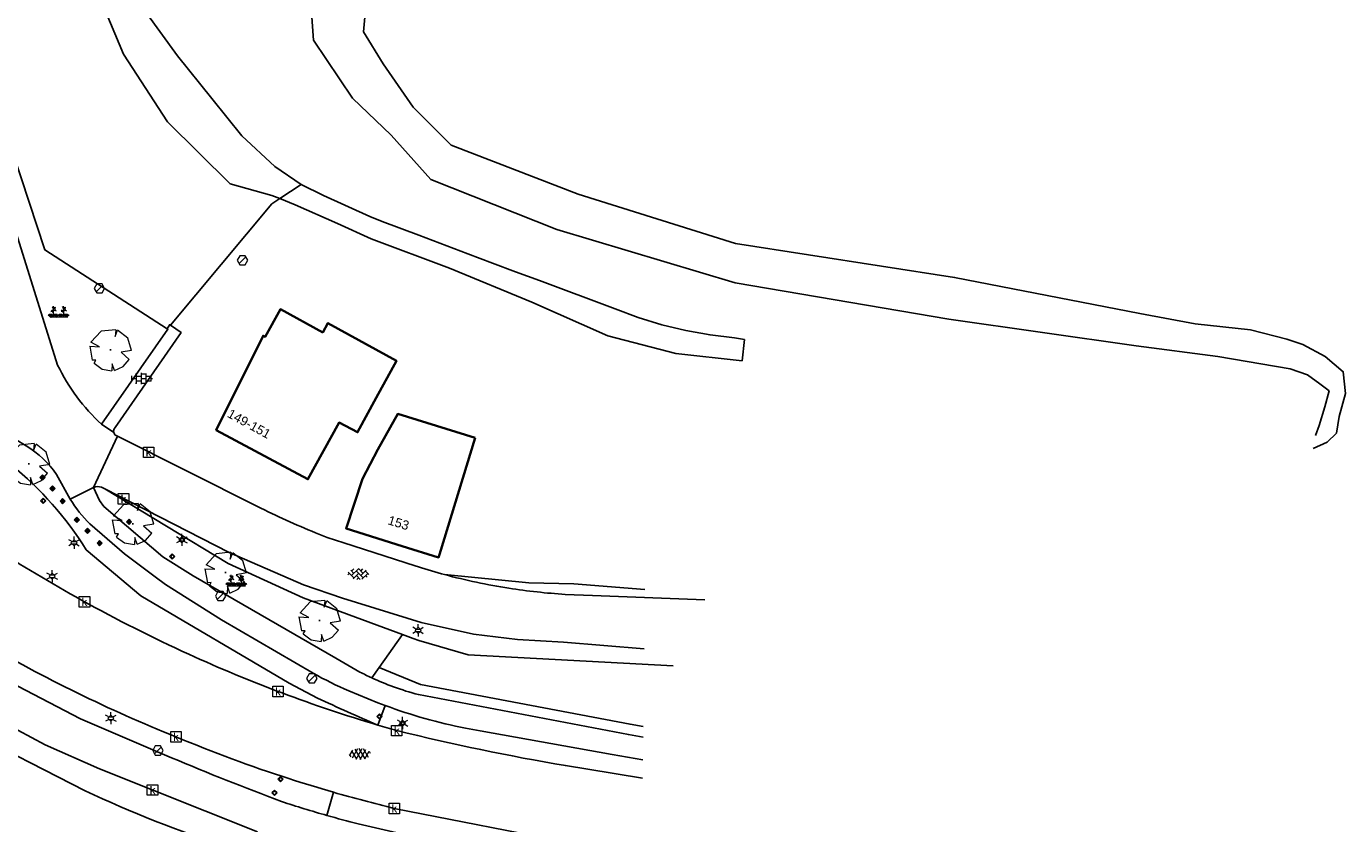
# Model space of a CAD drawing. Header units: metres. Extents: x 100797 to 101486, y 431104 to 431509.
# Tile 32 of 35: x 101279 to 101405, y 431226 to 431302. Entities that reach past the tile are written whole.
import ezdxf

# ---------------------------------------------------------------- set-up
doc = ezdxf.new("R2010")
doc.units = ezdxf.units.M
doc.layers.get('0').update_dxf_attribs({"linetype": 'CONTINUOUS'})
doc.layers.add('BAR_BEBOUWING', color=7, linetype='CONTINUOUS', lineweight=35, true_color=0x707070)
for name, color, linetype, true_color in [('BAR_BGT_BOMEN', 7, 'CONTINUOUS', 0x707070), ('BAR_BGT_LICHTMASTEN', 7, 'CONTINUOUS', 0x707070), ('BAR_BGT_PUNTSYMBOLEN', 7, 'CONTINUOUS', 0x707070), ('BAR_BGT_SYMBOLEN', 7, 'CONTINUOUS', 0x707070), ('BAR_HUISNUMMERS EN STRAATNAMEN', 7, 'CONTINUOUS', 0x707070), ('BAR_TOPO', 7, 'CONTINUOUS', 0x707070), ('BAR_WATER', 7, 'CONTINUOUS', 0x707070), ('BAR_WEGEN', 7, 'CONTINUOUS', 0x707070), ('BOR_BOMEN (vaste grootte)', 7, 'CONTINUOUS', 0x707070), ('BOR_LICHTMASTEN', 7, 'CONTINUOUS', 0x707070), ('BOR_RIOOLPUTTEN', 7, 'CONTINUOUS', 0x707070), ('BOR_VERKEERSBORD', 7, 'CONTINUOUS', 0x707070)]:
    doc.layers.add(name, color=color, linetype=linetype, true_color=true_color)
doc.styles.add('NLCS-ISO', font='txt')

# ---------------------------------------------------------------- blocks, each defined once
blk = doc.blocks.new('inspectieput_1', base_point=(100953.43, 431263.36))
at = {"color": 8, "lineweight": 0, "true_color": 0x707070}
for points in [[(100953.93, 431263.36), (100953.68, 431263.79), (100953.18, 431263.79), (100952.93, 431263.36), (100953.18, 431262.93), (100953.68, 431262.93), (100953.93, 431263.36)], [(100953.08, 431263.01), (100953.78, 431263.71)]]:
    blk.add_lwpolyline(points, dxfattribs=at)
blk = doc.blocks.new('lichtmast_1', base_point=(101313.15, 431373.61))
at = {"color": 8, "lineweight": 0, "true_color": 0x707070}
for points in [[(101312.9, 431373.75), (101312.65, 431373.9)], [(101313.44, 431373.61), (101313.15, 431373.9), (101312.86, 431373.61), (101313.15, 431373.32), (101313.44, 431373.61)], [(101312.89, 431373.72), (101313.42, 431373.72)], [(101313.15, 431373.9), (101313.15, 431374.19)], [(101313.4, 431373.75), (101313.65, 431373.9)], [(101312.9, 431373.46), (101312.65, 431373.32)], [(101312.89, 431373.49), (101313.42, 431373.49)], [(101313.15, 431373.32), (101313.15, 431373.03)], [(101313.4, 431373.46), (101313.65, 431373.32)]]:
    blk.add_lwpolyline(points, dxfattribs=at)
blk = doc.blocks.new('boom_5', base_point=(101195.65, 431331.72))
at = {"color": 8, "lineweight": 0, "true_color": 0x707070}
for points in [[(101196.16, 431333.65), (101194.75, 431333.51), (101193.79, 431332.46)], [(101196.16, 431333.65), (101196.1, 431332.99), (101196.34, 431333.6)], [(101197.65, 431331.67), (101197.31, 431332.84), (101196.34, 431333.6)], [(101193.68, 431332.08), (101194.61, 431332.03), (101193.79, 431332.46)], [(101193.68, 431332.08), (101193.91, 431330.74)], [(101195.71, 431331.72), (101195.59, 431331.72), (101195.71, 431331.72)], [(101197.65, 431331.67), (101196.67, 431331.5), (101197.44, 431330.82)], [(101194.1, 431330.45), (101194.26, 431330.76), (101193.91, 431330.74)], [(101194.1, 431330.45), (101194.86, 431329.88), (101195.8, 431329.72)], [(101196.05, 431329.76), (101195.82, 431330.4), (101195.8, 431329.72)], [(101196.05, 431329.76), (101196.86, 431330.13), (101197.44, 431330.82)]]:
    blk.add_lwpolyline(points, dxfattribs=at)
blk = doc.blocks.new('verkeersbord_1', base_point=(101107.64, 431195.48))
at = {"true_color": 0x707070, "transparency": 33554687}
h = blk.add_hatch(color=8, dxfattribs=at)
h.paths.add_polyline_path([(101107.89, 431195.48), (101107.64, 431195.73), (101107.39, 431195.48), (101107.64, 431195.23)])
h.paths.add_polyline_path([(101107.46, 431195.48), (101107.64, 431195.66), (101107.82, 431195.48), (101107.64, 431195.3)], flags=0)
at = {"color": 8, "lineweight": 0, "true_color": 0x707070}
for points in [[(101107.89, 431195.48), (101107.64, 431195.73), (101107.39, 431195.48), (101107.64, 431195.23), (101107.89, 431195.48)], [(101107.82, 431195.48), (101107.64, 431195.66), (101107.46, 431195.48), (101107.64, 431195.3), (101107.82, 431195.48)]]:
    blk.add_lwpolyline(points, dxfattribs=at)
blk = doc.blocks.new('boom_6', base_point=(101276.28, 431172.06))
at = {"color": 8, "lineweight": 0, "true_color": 0x707070}
for points in [[(101276.79, 431173.99), (101275.38, 431173.85), (101274.42, 431172.8)], [(101276.79, 431173.99), (101276.73, 431173.33), (101276.96, 431173.94)], [(101278.28, 431172.01), (101277.93, 431173.18), (101276.96, 431173.94)], [(101274.31, 431172.41), (101275.23, 431172.37), (101274.42, 431172.8)], [(101274.31, 431172.41), (101274.53, 431171.08)], [(101274.73, 431170.79), (101274.89, 431171.1), (101274.53, 431171.08)], [(101276.34, 431172.06), (101276.22, 431172.06), (101276.34, 431172.06)], [(101276.67, 431170.1), (101277.49, 431170.47), (101278.06, 431171.16)], [(101278.28, 431172.01), (101277.29, 431171.84), (101278.06, 431171.16)], [(101274.73, 431170.79), (101275.48, 431170.22), (101276.42, 431170.06)], [(101276.67, 431170.1), (101276.44, 431170.74), (101276.42, 431170.06)]]:
    blk.add_lwpolyline(points, dxfattribs=at)
blk = doc.blocks.new('afsluitpaal_1', base_point=(101287.419, 431391.834))
at = {"true_color": 0x707070, "transparency": 33554687}
blk.add_hatch(color=8, dxfattribs=at).paths.add_polyline_path([(101287.169, 431391.834), (101287.419, 431392.084), (101287.669, 431391.834), (101287.419, 431391.584)])
at = {"color": 8, "lineweight": 0, "true_color": 0x707070}
blk.add_lwpolyline([(101287.669, 431391.834), (101287.419, 431392.084), (101287.169, 431391.834), (101287.419, 431391.584), (101287.669, 431391.834)], dxfattribs=at)
blk = doc.blocks.new('beplanting_1', base_point=(101316.77, 431360.68))
at = {"color": 8, "lineweight": 0, "true_color": 0x707070}
for points in [[(101316.22, 431361.22), (101316.13, 431361.21)], [(101316.24, 431361.18), (101316.14, 431361.33)], [(101316.18, 431361.27), (101316.19, 431361.31)], [(101316.25, 431360.73), (101316.24, 431361.38)], [(101316.25, 431361.12), (101316.43, 431361.29)], [(101316.25, 431360.93), (101316.46, 431361.06)], [(101316.34, 431361.21), (101316.32, 431361.28)], [(101316.37, 431361.24), (101316.44, 431361.23)], [(101316.4, 431361.02), (101316.4, 431361.16)], [(101317.09, 431360.92), (101317.13, 431361.04)], [(101317.22, 431361.18), (101317.11, 431361.34)], [(101317.19, 431361.22), (101317.11, 431361.22)], [(101317.15, 431361.28), (101317.16, 431361.32)], [(101317.22, 431360.74), (101317.21, 431361.38)], [(101317.22, 431361.13), (101317.4, 431361.3)], [(101317.22, 431360.94), (101317.43, 431361.07)], [(101317.31, 431361.21), (101317.29, 431361.28)], [(101317.34, 431361.25), (101317.41, 431361.24)], [(101317.37, 431361.03), (101317.37, 431361.16)], [(101316, 431360.34), (101315.73, 431360.52)], [(101316, 431360.34), (101315.8, 431360.61)], [(101316, 431360.34), (101315.92, 431360.64)], [(101315.94, 431360.34), (101317.6, 431360.35)], [(101316.15, 431360.87), (101315.99, 431360.85)], [(101316, 431360.34), (101316.06, 431360.65)], [(101316, 431360.34), (101316.18, 431360.6)], [(101316, 431360.34), (101316.27, 431360.54)], [(101316.24, 431360.34), (101316.25, 431360.73), (101316.05, 431361.01)], [(101316.12, 431360.91), (101316.16, 431361.04)], [(101316.49, 431360.34), (101316.22, 431360.53)], [(101316.49, 431360.34), (101316.29, 431360.62)], [(101316.36, 431361), (101316.5, 431360.93)], [(101316.49, 431360.34), (101316.41, 431360.64)], [(101316.49, 431360.34), (101316.56, 431360.65)], [(101316.49, 431360.34), (101316.67, 431360.61)], [(101316.49, 431360.34), (101316.76, 431360.54)], [(101316.95, 431360.35), (101316.67, 431360.53)], [(101316.95, 431360.35), (101316.74, 431360.62)], [(101316.95, 431360.35), (101316.87, 431360.65)], [(101316.95, 431360.35), (101317.01, 431360.66)], [(101316.95, 431360.35), (101317.13, 431360.61)], [(101316.95, 431360.35), (101317.22, 431360.55)], [(101317.12, 431360.88), (101316.96, 431360.86)], [(101317.22, 431360.35), (101317.22, 431360.74), (101317.02, 431361.02)], [(101317.46, 431360.35), (101317.18, 431360.54)], [(101317.46, 431360.35), (101317.25, 431360.62)], [(101317.33, 431361), (101317.47, 431360.94)], [(101317.46, 431360.35), (101317.38, 431360.65)], [(101317.46, 431360.35), (101317.52, 431360.66)], [(101317.46, 431360.35), (101317.64, 431360.62)], [(101317.46, 431360.35), (101317.73, 431360.55)]]:
    blk.add_lwpolyline(points, dxfattribs=at)
blk = doc.blocks.new('tegels_1', base_point=(101313.55, 431423.17))
at = {"color": 8, "lineweight": 0, "true_color": 0x707070}
for points in [[(101312.6, 431423.4), (101312.63, 431423.4)], [(101312.6, 431422.94), (101312.63, 431422.94)], [(101312.63, 431422.91), (101312.63, 431423.43)], [(101312.63, 431423.17), (101313.09, 431423.17)], [(101312.99, 431423.63), (101313.09, 431423.63)], [(101312.99, 431422.71), (101313.09, 431422.71)], [(101313.09, 431422.68), (101313.09, 431423.66)], [(101313.09, 431423.4), (101313.55, 431423.4)], [(101313.09, 431422.94), (101313.55, 431422.94)], [(101313.55, 431422.62), (101313.55, 431423.72)], [(101313.55, 431423.63), (101314.02, 431423.63)], [(101313.55, 431423.17), (101314.02, 431423.17)], [(101313.55, 431422.71), (101314.02, 431422.71)], [(101314.02, 431422.68), (101314.02, 431423.66)], [(101314.02, 431423.4), (101314.48, 431423.4)], [(101314.02, 431422.94), (101314.48, 431422.94)], [(101314.48, 431422.91), (101314.48, 431423.43)], [(101314.48, 431423.17), (101314.6, 431423.17)]]:
    blk.add_lwpolyline(points, dxfattribs=at)
blk = doc.blocks.new('betonstraatstenen_1', base_point=(101286.8, 431176.56))
at = {"color": 8, "lineweight": 0, "true_color": 0x707070}
for points in [[(101285.78, 431176.42), (101285.91, 431176.56)], [(101285.81, 431176.66), (101286.35, 431176.12)], [(101286.05, 431176.87), (101286.35, 431176.56)], [(101286.13, 431176.34), (101286.8, 431177)], [(101286.13, 431176.78), (101286.33, 431176.98)], [(101286.27, 431176.03), (101286.8, 431176.56)], [(101286.58, 431176.78), (101287.24, 431176.12)], [(101286.58, 431176.34), (101286.94, 431175.97)], [(101286.64, 431175.97), (101286.8, 431176.12)], [(101286.77, 431177.03), (101287.24, 431176.56)], [(101287.02, 431176.78), (101287.21, 431176.98)], [(101287.02, 431176.34), (101287.53, 431176.85)], [(101287.11, 431175.99), (101287.68, 431176.56)], [(101287.46, 431176.78), (101287.78, 431176.46)], [(101287.46, 431176.34), (101287.6, 431176.19)]]:
    blk.add_lwpolyline(points, dxfattribs=at)
blk = doc.blocks.new('asfalt_1', base_point=(101306.48, 431386.77))
at = {"color": 8, "lineweight": 0, "true_color": 0x707070}
for points in [[(101305.58, 431386.5), (101305.44, 431386.73)], [(101305.46, 431386.66), (101305.73, 431387.13)], [(101306.12, 431386.26), (101305.65, 431387.08)], [(101305.72, 431386.4), (101306.23, 431387.28)], [(101306.55, 431386.24), (101305.97, 431387.23)], [(101306.06, 431386.28), (101306.64, 431387.28)], [(101306.92, 431386.3), (101306.35, 431387.29)], [(101306.44, 431386.24), (101307, 431387.2)], [(101307.25, 431386.44), (101306.77, 431387.26)], [(101306.88, 431386.29), (101307.31, 431387.03)], [(101307.44, 431386.81), (101307.32, 431387.02)]]:
    blk.add_lwpolyline(points, dxfattribs=at)
blk = doc.blocks.new('kolk-symbool_1', base_point=(101288.59, 431172.13))
at = {"true_color": 0x707070, "transparency": 33554687}
h = blk.add_hatch(color=8, dxfattribs=at)
h.paths.add_polyline_path([(101288.62, 431172.08), (101288.85, 431172.3), (101288.72, 431172.3), (101288.49, 431172.06), (101288.56, 431172.01), (101288.75, 431171.72), (101288.87, 431171.72)])
h.paths.add_polyline_path([(101288.56, 431172.01), (101288.49, 431172.06), (101288.49, 431172.52), (101288.39, 431172.52), (101288.39, 431171.72), (101288.49, 431171.72), (101288.49, 431171.95)], flags=0)
at = {"color": 8, "lineweight": 0, "true_color": 0x707070}
blk.add_lwpolyline([(101288.09, 431172.62), (101289.09, 431172.62), (101289.09, 431171.62), (101288.09, 431171.62), (101288.09, 431172.62)], dxfattribs=at)
blk = doc.blocks.new('verkeersbord_2', base_point=(101289.84, 431190.77))
at = {"true_color": 0x707070, "transparency": 33554687}
h = blk.add_hatch(color=8, dxfattribs=at)
h.paths.add_polyline_path([(101290.09, 431190.77), (101289.84, 431191.02), (101289.59, 431190.77), (101289.84, 431190.52)])
h.paths.add_polyline_path([(101289.66, 431190.77), (101289.84, 431190.94), (101290.02, 431190.77), (101289.84, 431190.59)], flags=0)
at = {"color": 8, "lineweight": 0, "true_color": 0x707070}
for points in [[(101290.09, 431190.77), (101289.84, 431191.02), (101289.59, 431190.77), (101289.84, 431190.52), (101290.09, 431190.77)], [(101290.02, 431190.77), (101289.84, 431190.94), (101289.66, 431190.77), (101289.84, 431190.59), (101290.02, 431190.77)]]:
    blk.add_lwpolyline(points, dxfattribs=at)
blk = doc.blocks.new('afsluitpaal_51', base_point=(101292.344, 431189.493))
at = {"true_color": 0x707070, "transparency": 33554687}
blk.add_hatch(color=8, dxfattribs=at).paths.add_polyline_path([(101292.094, 431189.493), (101292.344, 431189.743), (101292.594, 431189.493), (101292.344, 431189.243)])
at = {"color": 8, "lineweight": 0, "true_color": 0x707070}
blk.add_lwpolyline([(101292.594, 431189.493), (101292.344, 431189.743), (101292.094, 431189.493), (101292.344, 431189.243), (101292.594, 431189.493)], dxfattribs=at)
blk = doc.blocks.new('lichtmast_2', base_point=(101212.5, 431404.65))
at = {"color": 8, "lineweight": 0, "true_color": 0x707070}
for points in [[(101212.5, 431404.94), (101212.5, 431405.23)], [(101212.25, 431404.8), (101212, 431404.94)], [(101212.25, 431404.51), (101212, 431404.36)], [(101212.79, 431404.65), (101212.5, 431404.94), (101212.21, 431404.65), (101212.5, 431404.36), (101212.79, 431404.65)], [(101212.24, 431404.77), (101212.77, 431404.77)], [(101212.24, 431404.54), (101212.77, 431404.54)], [(101212.5, 431404.36), (101212.5, 431404.07)], [(101212.75, 431404.8), (101213, 431404.94)], [(101212.75, 431404.51), (101213, 431404.36)]]:
    blk.add_lwpolyline(points, dxfattribs=at)

msp = doc.modelspace()

# ---------------------------------------------------------------- linework, layer by layer
at = {"layer": 'BAR_BEBOUWING', "ltscale": 10, "flags": 128}
for points in [[(101307.528, 431272.529), (101303.488, 431274.745), (101302.037, 431272.1), (101301.844, 431272.206), (101297.377, 431263.225), (101306.115, 431258.535), (101309.085, 431263.938), (101310.853, 431263.01), (101312.622, 431266.295), (101314.561, 431269.829), (101308.016, 431273.419)], [(101322.072, 431262.494), (101314.687, 431264.76), (101312.787, 431261.371), (101311.325, 431258.558), (101309.753, 431253.842), (101315.105, 431252.164), (101318.568, 431251.078), (101318.651, 431251.347), (101320.889, 431258.64)]]:
    msp.add_lwpolyline(points, close=True, dxfattribs=at)
at = {"layer": 'BAR_TOPO', "ltscale": 0.01, "flags": 128}
for points in [[(101303.426, 431285.282), (101302.672, 431285.581), (101298.702, 431286.692), (101292.735, 431292.599), (101288.535, 431299.064), (101285.779, 431305.607), (101285.453, 431309.26), (101287.042, 431312.446), (101289.096, 431315.209), (101293.726, 431318.516), (101306.225, 431328.692), (101322.831, 431343.155), (101338.05, 431355.817), (101349.449, 431367.798), (101363.401, 431383.503), (101376.002, 431401.254), (101388.291, 431421.249), (101390.555, 431422.585), (101390.885, 431423.045), (101388.975, 431422.939), (101386.757, 431422.569), (101385.199, 431423.252), (101384.917, 431424.987)], [(101290.55, 431303.197), (101293.664, 431298.903), (101296.957, 431294.844), (101299.799, 431291.268), (101302.948, 431288.348), (101305.484, 431286.636)], [(101402.2, 431262.7), (101402.544, 431263.647), (101403.099, 431265.445), (101403.504, 431266.972), (101402.619, 431267.621), (101401.453, 431268.499), (101399.787, 431269.066), (101392.895, 431270.228), (101385.111, 431271.246), (101367.231, 431273.795), (101346.852, 431277.261), (101329.853, 431282.349), (101317.823, 431287.11), (101314.061, 431291.341), (101310.371, 431294.862), (101306.659, 431300.389), (101306.455, 431303.021)], [(101311.561, 431302.925), (101311.421, 431301.173), (101313.288, 431298.146), (101316.149, 431293.992), (101319.767, 431290.398), (101331.887, 431285.702), (101346.905, 431280.992), (101367.785, 431277.779), (101385.435, 431274.339), (101390.731, 431273.333), (101396.002, 431272.78), (101399.457, 431271.878), (101400.978, 431271.375), (101403.138, 431270.245), (101404.855, 431268.776), (101405.073, 431266.695), (101404.46, 431264.509), (101404.218, 431262.938), (101403.314, 431262.054), (101401.993, 431261.463)], [(101274.988, 431298.693), (101281.019, 431280.39), (101292.686, 431272.885)], [(101305.484, 431286.636), (101303.426, 431285.282)], [(101305.484, 431286.636), (101307.605, 431285.578), (101312.008, 431283.571)], [(101303.426, 431285.282), (101302.676, 431284.788), (101293.016, 431273.218)], [(101347.764, 431271.864), (101347.52, 431269.832), (101341.195, 431270.528), (101334.707, 431272.209), (101327.455, 431275.426), (101319.601, 431278.644), (101312.146, 431281.449), (101308.933, 431282.908), (101304.903, 431284.697), (101303.426, 431285.282)], [(101312.008, 431283.571), (101313.206, 431283.107), (101316.679, 431281.788), (101321.36, 431280.026), (101323.702, 431279.131), (101325.906, 431278.319), (101328.195, 431277.486), (101335.405, 431274.766), (101337.614, 431273.95), (101339.866, 431273.264), (101342.155, 431272.71), (101344.472, 431272.291), (101346.81, 431272.008), (101347.764, 431271.864)], [(101292.686, 431272.885), (101292.934, 431273.275), (101293.016, 431273.218)], [(101286.445, 431263.782), (101292.77, 431272.831), (101292.686, 431272.885)], [(101287.602, 431262.986), (101286.445, 431263.782)], [(101285.682, 431257.736), (101287.949, 431262.634)], [(101285.682, 431257.736), (101283.451, 431256.637)], [(101286.745, 431257.617), (101298.604, 431251.544), (101305.708, 431248.471), (101309.402, 431247.191), (101316.927, 431244.882), (101321.921, 431243.747), (101326.099, 431243.244), (101330.475, 431243.006), (101338.177, 431242.368)], [(101286.745, 431257.617), (101298.497, 431250.506), (101305.665, 431247.22), (101312.732, 431244.606), (101315.128, 431243.72)], [(101319.155, 431249.44), (101327.194, 431248.663), (101331.482, 431248.548), (101338.248, 431248.019)], [(101315.128, 431243.72), (101312.905, 431240.595)], [(101340.949, 431240.75), (101321.407, 431241.781), (101316.687, 431243.143), (101316.16, 431243.338), (101315.128, 431243.72)], [(101301.313, 431224.923), (101286.23, 431230.928), (101281.067, 431233.225), (101275.827, 431236.009), (101266.573, 431241.346)], [(101312.197, 431239.598), (101312.905, 431240.595)], [(101312.905, 431240.595), (101316.839, 431238.976), (101336.838, 431235.176), (101338.083, 431234.969)], [(101312.775, 431235.1), (101313.486, 431236.959)], [(101308.556, 431228.688), (101307.93, 431226.475)]]:
    msp.add_lwpolyline(points, dxfattribs=at)
for points in [[(101286.445, 431263.782, -0.0987561), (101282.25, 431269.422), (101275.721, 431290.162), (101274.759, 431293.219, 0.1214941), (101271.991, 431296.273)], [(101255.785, 431293.365), (101254.87, 431292.55), (101253.624, 431291.123, 0.3149713), (101255.923, 431277.525), (101256.824, 431276.699), (101259.994, 431273.791), (101268.039, 431267.12), (101277.849, 431259.902, -0.0805843), (101284.973, 431251.812), (101290.197, 431247.401), (101304.336, 431239.099), (101307.017, 431237.67, 0.0083195), (101312.775, 431235.1)], [(101256.871, 431291.79), (101256.094, 431291.086, 0.1531949), (101254.442, 431287.094, 0.1451579), (101256.586, 431279.914), (101263.897, 431273.217), (101264.663, 431272.516, 0.0128586), (101266.01, 431271.379), (101267.589, 431270.187), (101277.141, 431262.977), (101279.261, 431261.701, -0.1028909), (101282.15, 431258.992), (101283.451, 431256.637)], [(101312.775, 431235.1, -0.0350765), (101294.754, 431241.848, -0.0194977), (101284.535, 431247.003, -0.0170281), (101275.949, 431252.151, -0.0230948), (101267.364, 431258.153, -0.0241981), (101258.993, 431265.275, -0.0253532), (101249.114, 431275.826, -0.0054936), (101247.03, 431278.454)], [(101293.016, 431273.218), (101294.026, 431272.518), (101287.722, 431263.454), (101287.636, 431263.331, 0.1804153), (101287.602, 431262.986)], [(101238.025, 431270.829), (101252.272, 431259.061, 0.0484579), (101275.012, 431243.047, 0.0375083), (101293.529, 431233.977, 0.0206936), (101304.297, 431229.992, 0.0080219), (101308.556, 431228.688)], [(101307.93, 431226.475, -0.0117238), (101303.597, 431227.81, -0.0110588), (101293.111, 431231.978), (101284.441, 431235.681), (101278.449, 431238.798, -0.0226627), (101266.072, 431246.13), (101261.367, 431249.279), (101256.861, 431252.692), (101241.03, 431265.193), (101236.282, 431268.556)], [(101287.949, 431262.634), (101287.777, 431262.721, -0.1617165), (101287.602, 431262.986)], [(101319.155, 431249.44, -0.0114922), (101316.646, 431250.176), (101316.354, 431250.27), (101309.539, 431252.458), (101307.939, 431252.972), (101306.831, 431253.422, -0.0164736), (101301.296, 431255.936), (101287.949, 431262.634)], [(101283.451, 431256.637, 0.0562842), (101285.314, 431254.272), (101288.617, 431251.427), (101291.562, 431249.232), (101292.545, 431248.499), (101297.864, 431245.141), (101306.629, 431240.039, 0.032714), (101310.013, 431238.37), (101312.795, 431237.222), (101313.486, 431236.959)], [(101285.682, 431257.736, -0.1814534), (101286.424, 431257.782), (101286.745, 431257.617)], [(101312.197, 431239.598, -0.0108058), (101311.081, 431240.142), (101308.771, 431241.475), (101295.166, 431249.326), (101292.268, 431251.147), (101286.655, 431255.917), (101286.239, 431256.489), (101285.682, 431257.736)], [(101343.952, 431247.03), (101333.241, 431247.453), (101330.652, 431247.556, -0.0231577), (101325.285, 431248.14, -0.0270679), (101319.155, 431249.44)], [(101247.044, 431244.923, 0.0632832), (101255.51, 431241.41, 0.0572475), (101263.806, 431239.831, -0.1247999), (101265.107, 431239.593), (101265.597, 431239.303), (101273.184, 431234.807), (101284.866, 431228.833, 0.0325306), (101298.396, 431223.495, -0.0995337), (101299.09, 431223.034)], [(101338.071, 431233.956), (101336.673, 431234.19), (101316.653, 431237.993, -0.0227205), (101314.27, 431238.745, -0.0198), (101312.197, 431239.598)], [(101313.486, 431236.959, 0.0407029), (101321.152, 431234.802), (101322.547, 431234.55), (101335.134, 431232.282), (101338.043, 431231.793)], [(101338.021, 431230.023), (101332.809, 431230.879), (101330.672, 431231.23, -0.0185079), (101314.585, 431234.572, -0.013408), (101312.775, 431235.1)], [(101308.556, 431228.688, 0.005173), (101311.448, 431227.887, 0.0055007), (101314.354, 431227.149), (101331.585, 431223.782), (101341.18, 431222.243)], [(101341.338, 431220.205), (101322.17, 431223.424), (101317.045, 431224.285, -0.0098909), (101313.812, 431225.003), (101310.897, 431225.684, -0.007657), (101307.93, 431226.475)]]:
    msp.add_lwpolyline(points, format="xyb", dxfattribs=at)
for points in [[(101307.528, 431272.529), (101303.488, 431274.745), (101302.037, 431272.1), (101301.844, 431272.206), (101297.377, 431263.225), (101306.115, 431258.535), (101309.085, 431263.938), (101310.853, 431263.01), (101312.622, 431266.295), (101314.561, 431269.829), (101308.016, 431273.419)], [(101322.072, 431262.494), (101314.687, 431264.76), (101312.787, 431261.371), (101311.325, 431258.558), (101309.753, 431253.842), (101315.105, 431252.164), (101318.568, 431251.078), (101318.651, 431251.347), (101320.889, 431258.64)]]:
    msp.add_lwpolyline(points, close=True, dxfattribs=at)
at = {"layer": 'BAR_WATER', "ltscale": 0.01, "flags": 128}
for points in [[(101303.426, 431285.282), (101302.672, 431285.581), (101298.702, 431286.692), (101292.735, 431292.599), (101288.535, 431299.064), (101285.779, 431305.607), (101285.453, 431309.26), (101287.042, 431312.446), (101289.096, 431315.209), (101293.726, 431318.516), (101306.225, 431328.692), (101322.831, 431343.155), (101338.05, 431355.817), (101349.449, 431367.798), (101363.401, 431383.503), (101376.002, 431401.254), (101388.291, 431421.249), (101390.555, 431422.585), (101390.885, 431423.045), (101388.975, 431422.939), (101386.757, 431422.569), (101385.199, 431423.252), (101384.917, 431424.987)], [(101290.55, 431303.197), (101293.664, 431298.903), (101296.957, 431294.844), (101299.799, 431291.268), (101302.948, 431288.348), (101305.484, 431286.636)], [(101402.2, 431262.7), (101402.544, 431263.647), (101403.099, 431265.445), (101403.504, 431266.972), (101402.619, 431267.621), (101401.453, 431268.499), (101399.787, 431269.066), (101392.895, 431270.228), (101385.111, 431271.246), (101367.231, 431273.795), (101346.852, 431277.261), (101329.853, 431282.349), (101317.823, 431287.11), (101314.061, 431291.341), (101310.371, 431294.862), (101306.659, 431300.389), (101306.455, 431303.021)], [(101305.484, 431286.636), (101303.426, 431285.282)], [(101305.484, 431286.636), (101307.605, 431285.578), (101312.008, 431283.571)], [(101347.764, 431271.864), (101347.52, 431269.832), (101341.195, 431270.528), (101334.707, 431272.209), (101327.455, 431275.426), (101319.601, 431278.644), (101312.146, 431281.449), (101308.933, 431282.908), (101304.903, 431284.697), (101303.426, 431285.282)]]:
    msp.add_lwpolyline(points, dxfattribs=at)
at = {"layer": 'BAR_WEGEN', "ltscale": 0.01, "flags": 128}
for points in [[(101286.445, 431263.782, -0.0987561), (101282.25, 431269.422), (101275.721, 431290.162), (101274.759, 431293.219, 0.1214941), (101271.991, 431296.273)], [(101256.871, 431291.79), (101256.094, 431291.086, 0.1531949), (101254.442, 431287.094, 0.1451579), (101256.586, 431279.914), (101263.897, 431273.217), (101264.663, 431272.516, 0.0128586), (101266.01, 431271.379), (101267.589, 431270.187), (101277.141, 431262.977), (101279.261, 431261.701, -0.1028909), (101282.15, 431258.992), (101283.451, 431256.637)], [(101312.775, 431235.1, -0.0350765), (101294.754, 431241.848, -0.0194977), (101284.535, 431247.003, -0.0170281), (101275.949, 431252.151, -0.0230948), (101267.364, 431258.153, -0.0241981), (101258.993, 431265.275, -0.0253532), (101249.114, 431275.826, -0.0054936), (101247.03, 431278.454)], [(101293.016, 431273.218), (101294.026, 431272.518), (101287.722, 431263.454), (101287.636, 431263.331, 0.1804153), (101287.602, 431262.986)], [(101238.025, 431270.829), (101252.272, 431259.061, 0.0484579), (101275.012, 431243.047, 0.0375083), (101293.529, 431233.977, 0.0206936), (101304.297, 431229.992, 0.0080219), (101308.556, 431228.688)], [(101307.93, 431226.475, -0.0117238), (101303.597, 431227.81, -0.0110588), (101293.111, 431231.978), (101284.441, 431235.681), (101278.449, 431238.798, -0.0226627), (101266.072, 431246.13), (101261.367, 431249.279), (101256.861, 431252.692), (101241.03, 431265.193), (101236.282, 431268.556)], [(101287.949, 431262.634), (101287.777, 431262.721, -0.1617165), (101287.602, 431262.986)], [(101319.155, 431249.44, -0.0114922), (101316.646, 431250.176), (101316.354, 431250.27), (101309.539, 431252.458), (101307.939, 431252.972), (101306.831, 431253.422, -0.0164736), (101301.296, 431255.936), (101287.949, 431262.634)], [(101283.451, 431256.637, 0.0562842), (101285.314, 431254.272), (101288.617, 431251.427), (101291.562, 431249.232), (101292.545, 431248.499), (101297.864, 431245.141), (101306.629, 431240.039, 0.032714), (101310.013, 431238.37), (101312.795, 431237.222), (101313.486, 431236.959)], [(101285.682, 431257.736, -0.1814534), (101286.424, 431257.782), (101286.745, 431257.617)], [(101312.197, 431239.598, -0.0108058), (101311.081, 431240.142), (101308.771, 431241.475), (101295.166, 431249.326), (101292.268, 431251.147), (101286.655, 431255.917), (101286.239, 431256.489), (101285.682, 431257.736)], [(101343.952, 431247.03), (101333.241, 431247.453), (101330.652, 431247.556, -0.0231577), (101325.285, 431248.14, -0.0270679), (101319.155, 431249.44)], [(101247.044, 431244.923, 0.0632832), (101255.51, 431241.41, 0.0572475), (101263.806, 431239.831, -0.1247999), (101265.107, 431239.593), (101265.597, 431239.303), (101273.184, 431234.807), (101284.866, 431228.833, 0.0325306), (101298.396, 431223.495, -0.0995337), (101299.09, 431223.034)], [(101338.071, 431233.956), (101336.673, 431234.19), (101316.653, 431237.993, -0.0227205), (101314.27, 431238.745, -0.0198), (101312.197, 431239.598)], [(101313.486, 431236.959, 0.0407029), (101321.152, 431234.802), (101322.547, 431234.55), (101335.134, 431232.282), (101338.043, 431231.793)], [(101338.021, 431230.023), (101332.809, 431230.879), (101330.672, 431231.23, -0.0185079), (101314.585, 431234.572, -0.013408), (101312.775, 431235.1)], [(101308.556, 431228.688, 0.005173), (101311.448, 431227.887, 0.0055007), (101314.354, 431227.149), (101331.585, 431223.782), (101341.18, 431222.243)], [(101341.338, 431220.205), (101322.17, 431223.424), (101317.045, 431224.285, -0.0098909), (101313.812, 431225.003), (101310.897, 431225.684, -0.007657), (101307.93, 431226.475)]]:
    msp.add_lwpolyline(points, format="xyb", dxfattribs=at)
for points in [[(101292.686, 431272.885), (101292.934, 431273.275), (101293.016, 431273.218)], [(101286.445, 431263.782), (101292.77, 431272.831), (101292.686, 431272.885)], [(101287.602, 431262.986), (101286.445, 431263.782)], [(101285.682, 431257.736), (101287.949, 431262.634)], [(101285.682, 431257.736), (101283.451, 431256.637)], [(101286.745, 431257.617), (101298.604, 431251.544), (101305.708, 431248.471), (101309.402, 431247.191), (101316.927, 431244.882), (101321.921, 431243.747), (101326.099, 431243.244), (101330.475, 431243.006), (101338.177, 431242.368)], [(101301.313, 431224.923), (101286.23, 431230.928), (101281.067, 431233.225), (101275.827, 431236.009), (101266.573, 431241.346)]]:
    msp.add_lwpolyline(points, dxfattribs=at)

# ---------------------------------------------------------------- block references
at = {"layer": 'BAR_BGT_BOMEN'}
msp.add_blockref('boom_6', (101287.285, 431270.857), dxfattribs=at)
at = {"layer": 'BAR_BGT_LICHTMASTEN'}
msp.add_blockref('lichtmast_2', (101281.728, 431249.286), dxfattribs=at)
at = {"layer": 'BAR_BGT_PUNTSYMBOLEN'}
for name, p in [('kolk-symbool_1', (101290.921, 431261.11)), ('afsluitpaal_51', (101280.812, 431258.694)), ('afsluitpaal_51', (101281.746, 431257.652)), ('afsluitpaal_51', (101282.723, 431256.431)), ('kolk-symbool_1', (101288.535, 431256.676)), ('afsluitpaal_51', (101284.074, 431254.66)), ('afsluitpaal_51', (101289.054, 431254.479)), ('afsluitpaal_51', (101289.054, 431254.479)), ('afsluitpaal_51', (101285.088, 431253.62)), ('verkeersbord_2', (101294.097, 431252.757)), ('afsluitpaal_51', (101286.253, 431252.443)), ('kolk-symbool_1', (101284.807, 431246.852)), ('kolk-symbool_1', (101303.266, 431238.301)), ('verkeersbord_2', (101315.145, 431235.287)), ('kolk-symbool_1', (101293.529, 431233.977)), ('kolk-symbool_1', (101314.585, 431234.572)), ('kolk-symbool_1', (101291.3, 431228.909)), ('verkeersbord_2', (101302.928, 431228.618)), ('kolk-symbool_1', (101314.354, 431227.149))]:
    msp.add_blockref(name, p, dxfattribs=at)
at = {"layer": 'BAR_BGT_SYMBOLEN'}
for name, p in [('beplanting_1', (101282.38, 431274.333)), ('tegels_1', (101290.235, 431268.136)), ('afsluitpaal_1', (101280.812, 431258.694)), ('afsluitpaal_1', (101281.746, 431257.652)), ('afsluitpaal_1', (101282.723, 431256.431)), ('afsluitpaal_1', (101284.074, 431254.66)), ('afsluitpaal_1', (101289.054, 431254.479)), ('afsluitpaal_1', (101289.054, 431254.479)), ('afsluitpaal_1', (101285.088, 431253.62)), ('afsluitpaal_1', (101286.253, 431252.443)), ('beplanting_1', (101299.318, 431248.713)), ('betonstraatstenen_1', (101310.954, 431249.559)), ('asfalt_1', (101311.133, 431232.339))]:
    msp.add_blockref(name, p, dxfattribs=at)
at = {"layer": 'BOR_BOMEN (vaste grootte)'}
for p in [(101279.495, 431260.002), (101289.426, 431254.294), (101298.264, 431249.643), (101307.227, 431245.054)]:
    msp.add_blockref('boom_5', p, dxfattribs=at)
at = {"layer": 'BOR_LICHTMASTEN'}
for p in [(101283.808, 431252.48), (101294.097, 431252.757), (101316.618, 431244.123), (101287.315, 431235.756), (101315.145, 431235.287)]:
    msp.add_blockref('lichtmast_1', p, dxfattribs=at)
at = {"layer": 'BOR_RIOOLPUTTEN'}
for p in [(101299.87, 431279.41), (101286.23, 431276.72), (101297.79, 431247.39), (101306.49, 431239.54), (101291.81, 431232.67)]:
    msp.add_blockref('inspectieput_1', p, dxfattribs=at)
at = {"layer": 'BOR_VERKEERSBORD'}
for p in [(101280.875, 431256.469), (101293.176, 431251.162), (101312.936, 431235.902), (101303.511, 431229.934)]:
    msp.add_blockref('verkeersbord_1', p, dxfattribs=at)

# ---------------------------------------------------------------- texts
at = {"layer": 'BAR_HUISNUMMERS EN STRAATNAMEN', "char_height": 0.87, "attachment_point": 5, "style": 'NLCS-ISO'}
for s, insert, rotation in [('{{\\fArial|b0|i0;149-151}}', (101300.508, 431263.814), 331.2), ('{{\\fArial|b0|i0;153}}', (101314.76, 431254.368), 342.9)]:
    msp.add_mtext(s, dxfattribs=dict(at, insert=insert, rotation=rotation))

doc.saveas('drawing.dxf')
